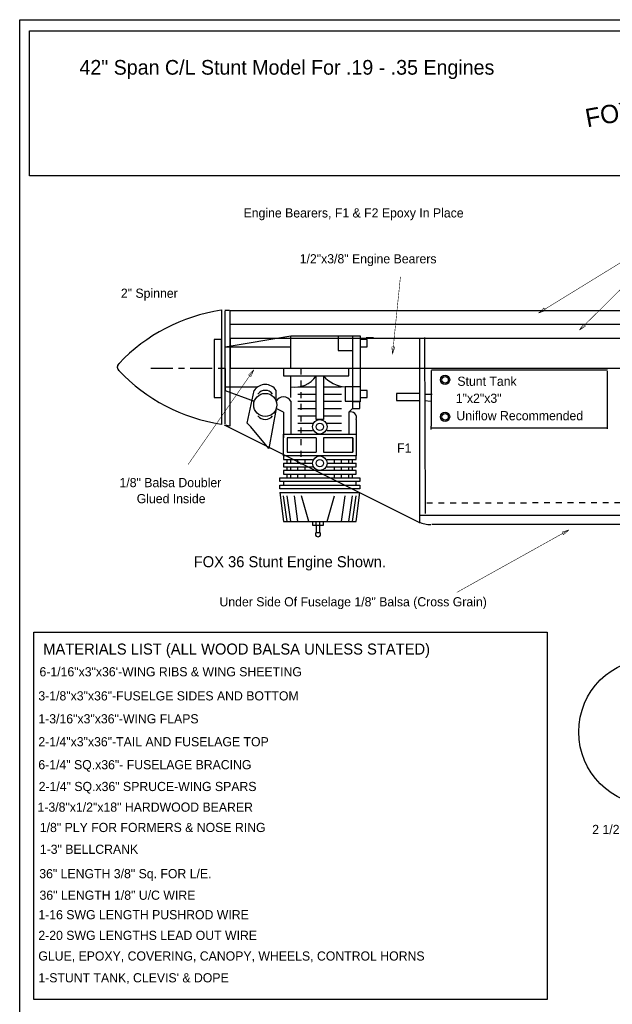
# Model space of a CAD drawing. Extents: x -0.2 to 45.7, y 0.3 to 32.4.
# Tile 2 of 4: x -0.2 to 9.9, y 15.7 to 32.4. Entities that reach past the tile are written whole.
import ezdxf

# ---------------------------------------------------------------- set-up
doc = ezdxf.new("R2010")
doc.units = 0
for name, pattern in [('LINETYPE_1', [0]), ('LINETYPE_10', [0.5625, 0.375, -0.0625, 0.0625, -0.0625]), ('LINETYPE_11', [0]), ('LINETYPE_3', [0.1562, 0.125, -0.0312]), ('LINETYPE_8', [0.125, 0.0625, -0.0625])]:
    doc.linetypes.add(name, pattern=pattern)
doc.layers.get('0').update_dxf_attribs({"linetype": 'CONTINUOUS'})

msp = doc.modelspace()

# ---------------------------------------------------------------- linework, layer by layer
at = {"linetype": 'LINETYPE_1'}
for points in [[(-0.24, 32.43), (45.67, 32.43), (45.67, 0.32), (-0.24, 0.32)], [(-0.074, 32.24), (13.466, 32.24), (13.466, 29.774), (-0.074, 29.774)], [(3.2598, 27.4685), (3.2598, 27.4685)], [(3.3464, 27.4804), (3.3464, 27.4804)], [(4.438, 27.049), (4.438, 27.049)], [(4.438, 27.049), (4.438, 27.049)], [(4.254, 26.491), (4.254, 26.491)], [(6.7716, 26.4568), (6.7716, 26.4568)], [(4.378, 25.995), (4.378, 25.995)], [(5.563, 25.924), (5.563, 25.924)], [(6.5748, 25.945), (6.5748, 25.945)], [(5.432, 25.809), (5.432, 25.809)], [(6.7716, 25.5119), (6.7716, 25.5119)], [(4.254, 25.375), (5.494, 25.375), (5.494, 25.003), (4.254, 25.003)], [(4.254, 24.693), (4.254, 24.693)], [(4.192, 24.321), (4.192, 24.321)], [(0, 22), (8.75, 22), (8.75, 15.75), (0, 15.75)]]:
    msp.add_lwpolyline(points, close=True, dxfattribs=at)
at = {"linetype": 'LINETYPE_11', "const_width": 0.009}
for points in [[(8.601, 27.435), (11.156, 29.004)], [(9.296, 27.144), (11.134, 28.96)], [(6.113, 26.734), (6.248, 28.056)], [(8.6944, 27.5217), (8.601, 27.435)], [(8.7206, 27.4791), (8.6944, 27.5217)], [(8.601, 27.435), (8.7206, 27.4791)], [(9.3673, 27.2496), (9.296, 27.144)], [(9.296, 27.144), (9.4025, 27.2141)], [(9.4025, 27.2141), (9.3673, 27.2496)], [(6.1506, 26.8558), (6.1008, 26.8609)], [(6.1008, 26.8609), (6.113, 26.734)], [(6.113, 26.734), (6.1506, 26.8558)], [(3.751, 26.471), (2.63, 24.857)], [(3.751, 26.471), (3.6592, 26.3826)], [(3.6592, 26.3826), (3.7002, 26.3541)], [(3.7002, 26.3541), (3.751, 26.471)], [(9.121, 23.744), (7.209, 22.68)], [(9.121, 23.744), (8.9996, 23.7051)], [(8.9996, 23.7051), (9.0239, 23.6614)], [(9.0239, 23.6614), (9.121, 23.744)]]:
    msp.add_lwpolyline(points, dxfattribs=at)
at = {"linetype": 'LINETYPE_1'}
for points in [[(3.196, 27.49), (3.196, 25.54)], [(3.2559, 27.4843), (3.3346, 27.4843)], [(3.2598, 25.5512), (3.2598, 27.4685)], [(3.3398, 27.4609), (3.3398, 25.5078)], [(3.3464, 27.008), (3.3464, 27.4804)], [(3.3464, 27.4804), (32.1653, 27.4804)], [(3.3464, 27.2442), (32.3228, 27.2442)], [(3.262, 26.863), (4.378, 27.049)], [(3.3464, 27.008), (32.4409, 27.008)], [(3.3464, 27.008), (3.3464, 26.4961)], [(3.4252, 27.008), (6.7716, 27.008)], [(4.378, 26.491), (4.378, 27.049)], [(4.378, 27.049), (4.44, 27.049)], [(4.378, 27.049), (4.44, 27.049)], [(4.438, 27.049), (5.563, 27.049)], [(4.438, 27.049), (5.563, 27.049)], [(5.188, 27.049), (5.188, 26.799)], [(5.438, 25.924), (5.438, 27.049)], [(5.563, 27.049), (5.563, 25.924)], [(5.79, 27.011), (5.666, 27.011)], [(6.5748, 27.008), (6.5748, 23.8584)], [(6.66, 27.02), (6.67, 24.021)], [(3.2, 26.987), (3.076, 26.987)], [(3.076, 26.987), (3.076, 25.995)], [(3.2, 26.491), (3.2, 26.987)], [(3.262, 26.863), (4.378, 26.863)], [(3.262, 26.491), (3.262, 26.863)], [(5.68, 26.987), (5.556, 26.987)], [(5.556, 26.863), (5.68, 26.863)], [(5.68, 26.863), (5.68, 26.987)], [(5.68, 26.863), (5.68, 26.987)], [(5.188, 26.799), (5.438, 26.799)], [(3.2, 25.995), (3.2, 26.491)], [(3.262, 26.491), (3.262, 26.119)], [(3.3464, 26.4961), (12.0078, 26.4961)], [(4.254, 26.491), (4.254, 26.367)], [(5.37, 26.491), (4.254, 26.491)], [(5.37, 26.367), (5.37, 26.491)], [(4.254, 26.367), (5.37, 26.367)], [(4.378, 26.305), (4.378, 26.367)], [(4.812, 25.623), (4.812, 26.367)], [(4.936, 26.367), (4.936, 25.623)], [(6.7716, 26.4568), (6.7716, 25.5119)], [(6.777, 26.466), (9.776, 26.466)], [(9.776, 25.466), (9.776, 26.444)], [(3.262, 26.181), (3.82, 26.181)], [(4.378, 25.995), (4.378, 26.305)], [(4.502, 26.181), (4.812, 26.181)], [(4.936, 26.181), (5.246, 26.181)], [(5.556, 26.181), (5.308, 26.181)], [(5.308, 26.181), (5.308, 25.933)], [(3.076, 25.995), (3.2, 25.995)], [(3.262, 26.119), (3.758, 25.933)], [(3.634, 25.561), (3.758, 26.119)], [(4.13, 25.933), (4.13, 26.119)], [(4.502, 26.057), (4.812, 26.057)], [(4.936, 26.057), (5.246, 26.057)], [(5.68, 26.119), (5.556, 26.119)], [(5.556, 25.995), (5.68, 25.995)], [(5.68, 25.995), (5.68, 26.119)], [(5.68, 25.995), (5.68, 26.119)], [(6.5748, 26.0631), (6.1811, 26.0631)], [(6.1811, 26.0631), (6.1811, 25.945)], [(6.668, 26.053), (6.788, 26.053)], [(4.378, 25.933), (4.378, 25.375)], [(4.502, 25.933), (4.812, 25.933)], [(4.936, 25.933), (5.246, 25.933)], [(5.308, 25.933), (5.556, 25.933)], [(5.432, 25.933), (5.432, 25.809)], [(5.563, 25.924), (5.438, 25.924)], [(5.556, 25.809), (5.556, 25.933)], [(6.1811, 25.945), (6.5748, 25.945)], [(6.658, 25.944), (6.766, 25.933)], [(4.13, 25.809), (4.006, 25.127)], [(4.254, 25.747), (4.13, 25.809)], [(4.254, 25.747), (4.254, 25.313)], [(4.502, 25.809), (4.812, 25.809)], [(4.502, 25.685), (4.812, 25.685)], [(4.936, 25.809), (5.246, 25.809)], [(4.936, 25.685), (5.246, 25.685)], [(5.37, 25.747), (5.432, 25.809)], [(5.37, 25.747), (5.37, 25.375)], [(5.432, 25.809), (5.556, 25.809)], [(3.247, 25.531), (6.572, 23.869)], [(3.3398, 25.5078), (3.2617, 25.5273)], [(3.634, 25.561), (3.696, 25.499)], [(4.006, 25.127), (3.696, 25.499)], [(4.502, 25.561), (4.75, 25.561)], [(4.936, 25.623), (4.812, 25.623)], [(4.998, 25.561), (5.246, 25.561)], [(5.494, 25.623), (5.494, 25.375)], [(6.769, 25.45), (6.769, 25.511)], [(4.502, 25.437), (4.75, 25.437)], [(4.998, 25.437), (5.246, 25.437)], [(9.765, 25.477), (6.766, 25.477)], [(4.316, 25.313), (4.316, 25.065)], [(4.809, 25.313), (4.318, 25.313)], [(4.812, 25.313), (4.812, 25.065)], [(4.936, 25.313), (4.936, 25.065)], [(5.434, 25.313), (4.938, 25.313)], [(4.938, 25.313), (4.938, 25.065)], [(5.432, 25.313), (5.432, 25.065)], [(5.434, 25.313), (5.434, 25.065)], [(5.494, 25.003), (4.254, 25.003)], [(4.254, 25.003), (4.254, 24.941)], [(4.316, 25.065), (4.812, 25.065)], [(4.936, 25.065), (5.432, 25.065)], [(4.938, 25.065), (5.434, 25.065)], [(5.494, 24.941), (5.494, 25.003)], [(4.254, 24.941), (4.75, 24.941)], [(4.254, 24.879), (4.254, 24.817)], [(4.254, 24.879), (4.75, 24.879)], [(4.254, 24.817), (4.75, 24.817)], [(4.316, 24.879), (4.316, 24.941)], [(4.316, 24.755), (4.316, 24.817)], [(4.378, 24.879), (4.378, 24.941)], [(4.378, 24.755), (4.378, 24.817)], [(4.502, 24.879), (4.502, 24.941)], [(4.502, 24.755), (4.502, 24.817)], [(4.626, 24.879), (4.626, 24.941)], [(4.626, 24.755), (4.626, 24.817)], [(4.998, 24.941), (5.494, 24.941)], [(4.998, 24.879), (5.494, 24.879)], [(4.998, 24.817), (5.494, 24.817)], [(5.122, 24.879), (5.122, 24.941)], [(5.122, 24.755), (5.122, 24.817)], [(5.246, 24.879), (5.246, 24.941)], [(5.246, 24.755), (5.246, 24.817)], [(5.37, 24.879), (5.37, 24.941)], [(5.37, 24.755), (5.37, 24.817)], [(5.432, 24.879), (5.432, 24.941)], [(5.432, 24.755), (5.432, 24.817)], [(5.494, 24.817), (5.494, 24.879)], [(5.494, 24.755), (4.254, 24.755)], [(4.254, 24.755), (4.254, 24.693)], [(4.254, 24.693), (5.494, 24.693)], [(4.316, 24.631), (4.316, 24.693)], [(4.378, 24.631), (4.378, 24.693)], [(4.502, 24.631), (4.502, 24.693)], [(4.626, 24.631), (4.626, 24.693)], [(5.122, 24.631), (5.122, 24.693)], [(5.246, 24.631), (5.246, 24.693)], [(5.37, 24.631), (5.37, 24.693)], [(5.432, 24.631), (5.432, 24.693)], [(5.494, 24.693), (5.494, 24.755)], [(4.192, 24.631), (5.556, 24.631)], [(4.192, 24.569), (4.192, 24.631)], [(5.556, 24.569), (4.192, 24.569)], [(4.192, 24.507), (4.254, 24.507)], [(4.192, 24.445), (4.192, 24.507)], [(4.254, 24.569), (4.254, 24.507)], [(4.254, 24.507), (5.494, 24.507)], [(5.494, 24.507), (5.494, 24.569)], [(5.494, 24.507), (5.556, 24.507)], [(5.556, 24.631), (5.556, 24.569)], [(5.556, 24.507), (5.556, 24.445)], [(5.556, 24.445), (4.192, 24.445)], [(4.192, 24.383), (5.556, 24.383)], [(4.192, 24.383), (4.254, 23.887)], [(4.316, 23.887), (4.254, 24.321)], [(4.378, 23.887), (4.316, 24.321)], [(4.502, 23.887), (4.44, 24.321)], [(4.688, 23.887), (4.564, 24.321)], [(4.998, 23.887), (5.122, 24.321)], [(5.246, 23.887), (5.308, 24.321)], [(5.37, 23.887), (5.432, 24.321)], [(5.432, 23.887), (5.494, 24.321)], [(5.494, 23.887), (5.556, 24.383)], [(6.5858, 23.9957), (33.3968, 23.9957)], [(4.254, 23.887), (5.494, 23.887)], [(4.75, 23.887), (4.75, 23.825)], [(4.75, 23.825), (4.812, 23.825)], [(4.812, 23.825), (4.812, 23.887)], [(4.812, 23.825), (4.936, 23.825)], [(4.812, 23.825), (4.812, 23.701)], [(4.874, 23.825), (4.874, 23.887)], [(4.874, 23.701), (4.874, 23.825)], [(4.936, 23.825), (4.936, 23.887)], [(6.7826, 23.8382), (33.5543, 23.8382)], [(4.812, 23.701), (4.874, 23.701)]]:
    msp.add_lwpolyline(points, dxfattribs=at)
at = {"linetype": 'LINETYPE_10'}
msp.add_lwpolyline([(5.742, 26.491), (1.96, 26.491)], dxfattribs=at)
at = {"linetype": 'LINETYPE_3'}
msp.add_lwpolyline([(3.3464, 26.4961), (4.5275, 26.4961)], dxfattribs=at)
at = {"linetype": 'LINETYPE_8'}
for points in [[(4.551, 26.488), (4.551, 24.858)], [(26.395, 24.216), (6.672, 24.2)]]:
    msp.add_lwpolyline(points, dxfattribs=at)
at = {"linetype": 'LINETYPE_1'}
for centre, radius in [((7.0078, 26.2993), 0.0787), ((7.0078, 26.2993), 0.0557), ((3.944, 25.871), 0.1961), ((7.0078, 25.6694), 0.0787), ((7.0078, 25.6694), 0.0557), ((4.874, 25.499), 0.124), ((4.874, 25.499), 0.062), ((4.874, 24.879), 0.124), ((4.874, 24.879), 0.062), ((10.5365, 20.304), 1.2502)]:
    msp.add_circle(centre, radius, dxfattribs=at)
for centre, radius, start, end in [((3.6483, 24.4915), 3.0272, 98.68846, 136.483), ((1.4926, 26.5155), 0.0701, 118.64961, 241.35039), ((1.4926, 26.5145), 0.0701, 118.64961, 241.35039), ((3.6483, 28.5385), 3.0272, 223.517, 261.31154), ((4.4556, 26.5994), 0.4255, 259.49283, 326.89258), ((5.3387, 26.7072), 0.5271, 220.19104, 266.66099), ((3.944, 25.9951), 0.2235, 33.66874, 146.33126), ((3.944, 25.964), 0.155, 36.8699, 143.1301), ((4.254, 25.871), 0.1386, 26.56505, 153.43495), ((3.944, 25.778), 0.155, 216.8699, 323.1301), ((5.4009, 25.6539), 0.0981, 341.63893, 108.36107), ((6.7532, 24.2701), 0.4345, 243.88911, 271.95266), ((4.843, 23.67), 0.0438, 135, 45)]:
    msp.add_arc(centre, radius, start, end, dxfattribs=at)

# ---------------------------------------------------------------- texts
for s, height, p in [('42" Span C/L Stunt Model For .19 - .35 Engines', 0.25, (0.7784, 31.4938)), ('Engine Bearers, F1 & F2 Epoxy In Place', 0.1562, (3.5742, 29.0625)), ('1/2"x3/8" Engine Bearers', 0.1562, (4.5312, 28.2812)), ('2" Spinner', 0.1562, (1.4844, 27.6953)), ('Stunt Tank', 0.1562, (7.2177, 26.1963)), ('1"x2"x3"', 0.1562, (7.1905, 25.9067)), ('Uniflow Recommended', 0.1562, (7.201, 25.61)), ('F1', 0.1562, (6.1914, 25.0586)), ('1/8" Balsa Doubler', 0.1562, (1.4608, 24.4709)), ('Glued Inside', 0.1562, (1.7538, 24.1975)), ('FOX 36 Stunt Engine Shown.', 0.1875, (2.725, 23.108)), ('Under Side Of Fuselage 1/8" Balsa (Cross Grain)', 0.1562, (3.164, 22.4413)), ('MATERIALS LIST (ALL WOOD BALSA UNLESS STATED)', 0.1875, (0.1611, 21.6212)), ('6-1/16"x3"x36\'-WING RIBS & WING SHEETING', 0.1562, (0.0975, 21.2499)), ('3-1/8"x3"x36"-FUSELGE SIDES AND BOTTOM', 0.1562, (0.0782, 20.8399)), ('1-3/16"x3"x36"', 0.1562, (0.0781, 20.4492)), ('1-3/16"x3"x36"-WING FLAPS', 0.1562, (0.0781, 20.4492)), ('2-1/4"x3"x36"-TAIL AND FUSELAGE TOP', 0.1562, (0.0781, 20.0586)), ('6-1/4" SQ.x36"- FUSELAGE BRACING', 0.1562, (0.0781, 19.668)), ('2-1/4" SQ.x36" SPRUCE-WING SPARS ', 0.1562, (0.0835, 19.2969)), ('1-3/8"x1/2"x18" HARDWOOD BEARER', 0.1562, (0.064, 18.9453)), ('1/8" PLY FOR FORMERS & NOSE RING', 0.1562, (0.1031, 18.5992)), ('2 1/2" Wheels', 0.1562, (9.5152, 18.5651)), ('1-3" BELLCRANK', 0.1562, (0.1031, 18.2281)), ('36" LENGTH 3/8" Sq. FOR L/E.', 0.1562, (0.094, 17.813)), ('36" LENGTH 1/8" U/C WIRE', 0.1562, (0.0977, 17.446)), ('1-16 SWG LENGTH PUSHROD WIRE', 0.1562, (0.0781, 17.1139)), ('2-20 SWG LENGTHS LEAD OUT WIRE', 0.1562, (0.0781, 16.7624)), ('GLUE, EPOXY, COVERING, CANOPY, WHEELS, CONTROL HORNS ', 0.1562, (0.0781, 16.4108)), ("1-STUNT TANK, CLEVIS' & DOPE", 0.1562, (0.0781, 16.0397))]:
    msp.add_text(s, height=height).set_placement(p)
msp.add_text('FOXIE', height=0.3123, rotation=10.36632).set_placement((9.429, 30.596))

doc.saveas('drawing.dxf')
